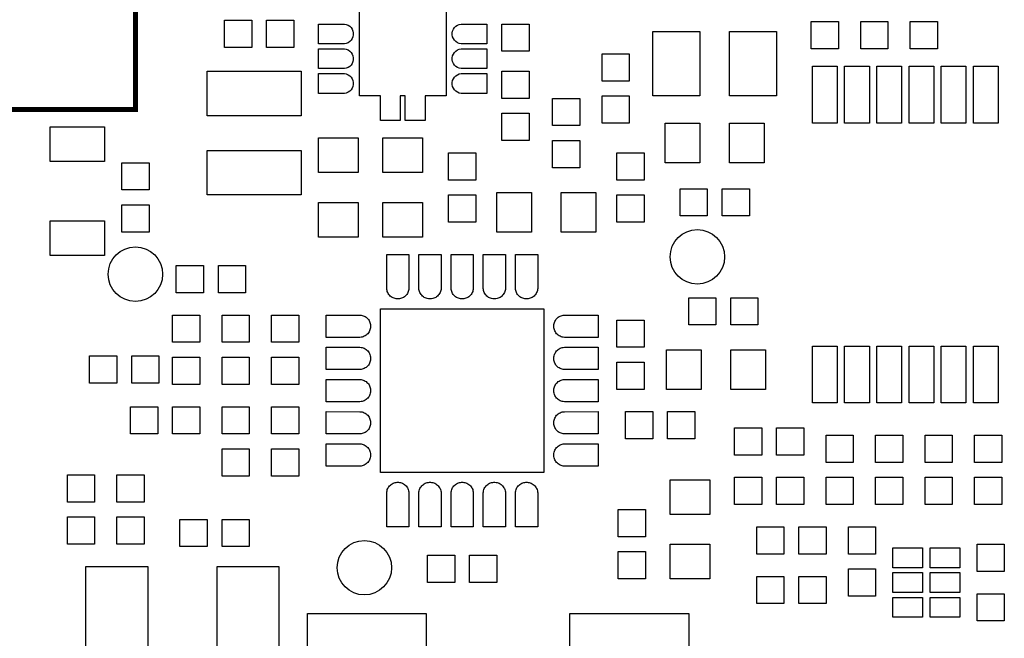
# Model space of a CAD drawing. Header units: metres. Extents: x -5.5 to 63.5, y -3.5 to 57.5.
# Tile 6 of 9: x 18.7 to 38.5, y 28.9 to 41.4. Entities that reach past the tile are written whole.
import ezdxf

# ---------------------------------------------------------------- set-up
doc = ezdxf.new("R2010")
doc.units = ezdxf.units.M

msp = doc.modelspace()

# ---------------------------------------------------------------- linework, layer by layer
at = {"layer": 'SOLDER_MASK_2', "const_width": 0.1}
msp.add_lwpolyline([(15, 39.575), (15, 45.575), (21, 45.575), (21, 39.575), (15, 39.575)], dxfattribs=at)
at = {"layer": 'SOLDER_MASK_2'}
for points in [[(27.275, 42.35), (27.275, 39.85), (26.85, 39.85), (26.85, 39.35), (26.45, 39.35), (26.45, 39.85), (26.35, 39.85), (26.35, 39.35), (25.95, 39.35), (25.95, 39.85), (25.525, 39.85), (25.525, 42.35), (25.95, 42.35), (25.95, 42.85), (26.35, 42.85), (26.35, 42.35), (26.45, 42.35), (26.45, 42.85), (26.85, 42.85), (26.85, 42.35), (27.275, 42.35)], [(22.8, 40.825), (22.8, 41.375), (23.35, 41.375), (23.35, 40.825), (22.8, 40.825)], [(24.2, 41.375), (24.2, 40.825), (23.65, 40.825), (23.65, 41.375), (24.2, 41.375)], [(25.25833, 41.29232), (25.29472, 41.27724), (25.32749, 41.25536), (25.35536, 41.22749), (25.37724, 41.19473), (25.39232, 41.15833), (25.4, 41.11969), (25.4, 41.08031), (25.39232, 41.04167), (25.37724, 41.00528), (25.35536, 40.97251), (25.32749, 40.94464), (25.29473, 40.92276), (25.25833, 40.90768), (25.21969, 40.9), (24.7, 40.9), (24.7, 41.3), (25.21969, 41.3), (25.25833, 41.29232)], [(27.54167, 40.90768), (27.50528, 40.92276), (27.47251, 40.94464), (27.44464, 40.97251), (27.42276, 41.00527), (27.40768, 41.04167), (27.4, 41.08031), (27.4, 41.11969), (27.40768, 41.15833), (27.42276, 41.19472), (27.44464, 41.22749), (27.47251, 41.25536), (27.50527, 41.27724), (27.54167, 41.29232), (27.58031, 41.3), (28.1, 41.3), (28.1, 40.9), (27.58031, 40.9), (27.54167, 40.90768)], [(28.95, 40.75), (28.4, 40.75), (28.4, 41.3), (28.95, 41.3), (28.95, 40.75)], [(35.2, 40.8), (34.65, 40.8), (34.65, 41.35), (35.2, 41.35), (35.2, 40.8)], [(36.2, 40.8), (35.65, 40.8), (35.65, 41.35), (36.2, 41.35), (36.2, 40.8)], [(37.2, 40.8), (36.65, 40.8), (36.65, 41.35), (37.2, 41.35), (37.2, 40.8)], [(31.45, 39.85), (31.45, 41.15), (32.4, 41.15), (32.4, 39.85), (31.45, 39.85)], [(33.95, 41.15), (33.95, 39.85), (33, 39.85), (33, 41.15), (33.95, 41.15)], [(25.25833, 40.79232), (25.29472, 40.77724), (25.32749, 40.75536), (25.35536, 40.72749), (25.37724, 40.69473), (25.39232, 40.65833), (25.4, 40.61969), (25.4, 40.58031), (25.39232, 40.54167), (25.37724, 40.50528), (25.35536, 40.47251), (25.32749, 40.44464), (25.29473, 40.42276), (25.25833, 40.40768), (25.21969, 40.4), (24.7, 40.4), (24.7, 40.8), (25.21969, 40.8), (25.25833, 40.79232)], [(27.54167, 40.40768), (27.50528, 40.42276), (27.47251, 40.44464), (27.44464, 40.47251), (27.42276, 40.50527), (27.40768, 40.54167), (27.4, 40.58031), (27.4, 40.61969), (27.40768, 40.65833), (27.42276, 40.69472), (27.44464, 40.72749), (27.47251, 40.75536), (27.50527, 40.77724), (27.54167, 40.79232), (27.58031, 40.8), (28.1, 40.8), (28.1, 40.4), (27.58031, 40.4), (27.54167, 40.40768)], [(30.425, 40.7), (30.975, 40.7), (30.975, 40.15), (30.425, 40.15), (30.425, 40.7)], [(35.175, 40.45), (35.175, 39.3), (34.675, 39.3), (34.675, 40.45), (35.175, 40.45)], [(35.825, 40.45), (35.825, 39.3), (35.325, 39.3), (35.325, 40.45), (35.825, 40.45)], [(36.475, 40.45), (36.475, 39.3), (35.975, 39.3), (35.975, 40.45), (36.475, 40.45)], [(37.125, 40.45), (37.125, 39.3), (36.625, 39.3), (36.625, 40.45), (37.125, 40.45)], [(37.775, 40.45), (37.775, 39.3), (37.275, 39.3), (37.275, 40.45), (37.775, 40.45)], [(38.425, 40.45), (38.425, 39.3), (37.925, 39.3), (37.925, 40.45), (38.425, 40.45)], [(22.45, 40.35), (24.35, 40.35), (24.35, 39.45), (22.45, 39.45), (22.45, 40.35)], [(25.25833, 40.29232), (25.29472, 40.27724), (25.32749, 40.25536), (25.35536, 40.22749), (25.37724, 40.19473), (25.39232, 40.15833), (25.4, 40.11969), (25.4, 40.08031), (25.39232, 40.04167), (25.37724, 40.00528), (25.35536, 39.97251), (25.32749, 39.94464), (25.29473, 39.92276), (25.25833, 39.90768), (25.21969, 39.9), (24.7, 39.9), (24.7, 40.3), (25.21969, 40.3), (25.25833, 40.29232)], [(27.54167, 39.90768), (27.50528, 39.92276), (27.47251, 39.94464), (27.44464, 39.97251), (27.42276, 40.00527), (27.40768, 40.04167), (27.4, 40.08031), (27.4, 40.11969), (27.40768, 40.15833), (27.42276, 40.19472), (27.44464, 40.22749), (27.47251, 40.25536), (27.50527, 40.27724), (27.54167, 40.29232), (27.58031, 40.3), (28.1, 40.3), (28.1, 39.9), (27.58031, 39.9), (27.54167, 39.90768)], [(28.4, 40.35), (28.95, 40.35), (28.95, 39.8), (28.4, 39.8), (28.4, 40.35)], [(29.425, 39.8), (29.975, 39.8), (29.975, 39.25), (29.425, 39.25), (29.425, 39.8)], [(30.975, 39.3), (30.425, 39.3), (30.425, 39.85), (30.975, 39.85), (30.975, 39.3)], [(28.95, 38.95), (28.4, 38.95), (28.4, 39.5), (28.95, 39.5), (28.95, 38.95)], [(20.375, 38.525), (19.275, 38.525), (19.275, 39.225), (20.375, 39.225), (20.375, 38.525)], [(31.7, 38.5), (31.7, 39.3), (32.4, 39.3), (32.4, 38.5), (31.7, 38.5)], [(33.7, 39.3), (33.7, 38.5), (33, 38.5), (33, 39.3), (33.7, 39.3)], [(24.7, 39), (25.5, 39), (25.5, 38.3), (24.7, 38.3), (24.7, 39)], [(26, 39), (26.8, 39), (26.8, 38.3), (26, 38.3), (26, 39)], [(29.975, 38.4), (29.425, 38.4), (29.425, 38.95), (29.975, 38.95), (29.975, 38.4)], [(24.35, 37.85), (22.45, 37.85), (22.45, 38.75), (24.35, 38.75), (24.35, 37.85)], [(27.325, 38.7), (27.875, 38.7), (27.875, 38.15), (27.325, 38.15), (27.325, 38.7)], [(30.725, 38.7), (31.275, 38.7), (31.275, 38.15), (30.725, 38.15), (30.725, 38.7)], [(20.725, 38.5), (21.275, 38.5), (21.275, 37.95), (20.725, 37.95), (20.725, 38.5)], [(27.875, 37.3), (27.325, 37.3), (27.325, 37.85), (27.875, 37.85), (27.875, 37.3)], [(28.3, 37.1), (28.3, 37.9), (29, 37.9), (29, 37.1), (28.3, 37.1)], [(30.3, 37.9), (30.3, 37.1), (29.6, 37.1), (29.6, 37.9), (30.3, 37.9)], [(31.275, 37.3), (30.725, 37.3), (30.725, 37.85), (31.275, 37.85), (31.275, 37.3)], [(32, 37.425), (32, 37.975), (32.55, 37.975), (32.55, 37.425), (32, 37.425)], [(33.4, 37.975), (33.4, 37.425), (32.85, 37.425), (32.85, 37.975), (33.4, 37.975)], [(21.275, 37.1), (20.725, 37.1), (20.725, 37.65), (21.275, 37.65), (21.275, 37.1)], [(25.5, 37), (24.7, 37), (24.7, 37.7), (25.5, 37.7), (25.5, 37)], [(26.8, 37), (26, 37), (26, 37.7), (26.8, 37.7), (26.8, 37)], [(20.375, 36.625), (19.275, 36.625), (19.275, 37.325), (20.375, 37.325), (20.375, 36.625)], [(26.075, 36.65), (26.525, 36.65), (26.52487, 35.9639), (26.5227, 35.94192), (26.51839, 35.92025), (26.51197, 35.89911), (26.50352, 35.8787), (26.4931, 35.85922), (26.48083, 35.84086), (26.46681, 35.82378), (26.45119, 35.80816), (26.43411, 35.79415), (26.41574, 35.78188), (26.39626, 35.77146), (26.37585, 35.76301), (26.35471, 35.7566), (26.33304, 35.75229), (26.31106, 35.75013), (26.2889, 35.75013), (26.26692, 35.7523), (26.24525, 35.75661), (26.22411, 35.76303), (26.2037, 35.77148), (26.18422, 35.7819), (26.16586, 35.79417), (26.14878, 35.80819), (26.13316, 35.82381), (26.11915, 35.84089), (26.10688, 35.85926), (26.09646, 35.87874), (26.08801, 35.89915), (26.0816, 35.92029), (26.07729, 35.94196), (26.07513, 35.96394), (26.075, 36.65)], [(26.725, 36.65), (27.175, 36.65), (27.17487, 35.9639), (27.1727, 35.94192), (27.16839, 35.92025), (27.16197, 35.89911), (27.15352, 35.8787), (27.1431, 35.85922), (27.13083, 35.84086), (27.11681, 35.82378), (27.10119, 35.80816), (27.08411, 35.79415), (27.06574, 35.78188), (27.04626, 35.77146), (27.02585, 35.76301), (27.00471, 35.7566), (26.98304, 35.75229), (26.96106, 35.75013), (26.9389, 35.75013), (26.91692, 35.7523), (26.89525, 35.75661), (26.87411, 35.76303), (26.8537, 35.77148), (26.83422, 35.7819), (26.81586, 35.79417), (26.79878, 35.80819), (26.78316, 35.82381), (26.76915, 35.84089), (26.75688, 35.85926), (26.74646, 35.87874), (26.73801, 35.89915), (26.7316, 35.92029), (26.72729, 35.94196), (26.72513, 35.96394), (26.725, 36.65)], [(27.375, 36.65), (27.825, 36.65), (27.82487, 35.9639), (27.8227, 35.94192), (27.81839, 35.92025), (27.81197, 35.89911), (27.80352, 35.8787), (27.7931, 35.85922), (27.78083, 35.84086), (27.76681, 35.82378), (27.75119, 35.80816), (27.73411, 35.79415), (27.71574, 35.78188), (27.69626, 35.77146), (27.67585, 35.76301), (27.65471, 35.7566), (27.63304, 35.75229), (27.61106, 35.75013), (27.5889, 35.75013), (27.56692, 35.7523), (27.54525, 35.75661), (27.52411, 35.76303), (27.5037, 35.77148), (27.48422, 35.7819), (27.46586, 35.79417), (27.44878, 35.80819), (27.43316, 35.82381), (27.41915, 35.84089), (27.40688, 35.85926), (27.39646, 35.87874), (27.38801, 35.89915), (27.3816, 35.92029), (27.37729, 35.94196), (27.37513, 35.96394), (27.375, 36.65)], [(28.025, 36.65), (28.475, 36.65), (28.47487, 35.9639), (28.4727, 35.94192), (28.46839, 35.92025), (28.46197, 35.89911), (28.45352, 35.8787), (28.4431, 35.85922), (28.43083, 35.84086), (28.41681, 35.82378), (28.40119, 35.80816), (28.38411, 35.79415), (28.36574, 35.78188), (28.34626, 35.77146), (28.32585, 35.76301), (28.30471, 35.7566), (28.28304, 35.75229), (28.26106, 35.75013), (28.2389, 35.75013), (28.21692, 35.7523), (28.19525, 35.75661), (28.17411, 35.76303), (28.1537, 35.77148), (28.13422, 35.7819), (28.11586, 35.79417), (28.09878, 35.80819), (28.08316, 35.82381), (28.06915, 35.84089), (28.05688, 35.85926), (28.04646, 35.87874), (28.03801, 35.89915), (28.0316, 35.92029), (28.02729, 35.94196), (28.02513, 35.96394), (28.025, 36.65)], [(28.675, 36.65), (29.125, 36.65), (29.12487, 35.9639), (29.1227, 35.94192), (29.11839, 35.92025), (29.11197, 35.89911), (29.10352, 35.8787), (29.0931, 35.85922), (29.08083, 35.84086), (29.06681, 35.82378), (29.05119, 35.80816), (29.03411, 35.79415), (29.01574, 35.78188), (28.99626, 35.77146), (28.97585, 35.76301), (28.95471, 35.7566), (28.93304, 35.75229), (28.91106, 35.75013), (28.8889, 35.75013), (28.86692, 35.7523), (28.84525, 35.75661), (28.82411, 35.76303), (28.8037, 35.77148), (28.78422, 35.7819), (28.76586, 35.79417), (28.74878, 35.80819), (28.73316, 35.82381), (28.71915, 35.84089), (28.70688, 35.85926), (28.69646, 35.87874), (28.68801, 35.89915), (28.6816, 35.92029), (28.67729, 35.94196), (28.67513, 35.96394), (28.675, 36.65)], [(21.825, 35.875), (21.825, 36.425), (22.375, 36.425), (22.375, 35.875), (21.825, 35.875)], [(23.225, 36.425), (23.225, 35.875), (22.675, 35.875), (22.675, 36.425), (23.225, 36.425)], [(32.175, 35.225), (32.175, 35.775), (32.725, 35.775), (32.725, 35.225), (32.175, 35.225)], [(33.575, 35.775), (33.575, 35.225), (33.025, 35.225), (33.025, 35.775), (33.575, 35.775)], [(21.75, 35.425), (22.3, 35.425), (22.3, 34.875), (21.75, 34.875), (21.75, 35.425)], [(22.75, 35.425), (23.3, 35.425), (23.3, 34.875), (22.75, 34.875), (22.75, 35.425)], [(23.75, 35.425), (24.3, 35.425), (24.3, 34.875), (23.75, 34.875), (23.75, 35.425)], [(24.85, 34.975), (24.85, 35.425), (25.5361, 35.42487), (25.55808, 35.4227), (25.57975, 35.41839), (25.60089, 35.41197), (25.6213, 35.40352), (25.64078, 35.3931), (25.65914, 35.38083), (25.67622, 35.36681), (25.69184, 35.35119), (25.70585, 35.33411), (25.71812, 35.31574), (25.72854, 35.29626), (25.73699, 35.27585), (25.7434, 35.25471), (25.74771, 35.23304), (25.74987, 35.21106), (25.74987, 35.1889), (25.7477, 35.16692), (25.74339, 35.14525), (25.73697, 35.12411), (25.72852, 35.1037), (25.7181, 35.08422), (25.70583, 35.06586), (25.69181, 35.04878), (25.67619, 35.03316), (25.65911, 35.01915), (25.64074, 35.00688), (25.62126, 34.99646), (25.60085, 34.98801), (25.57971, 34.9816), (25.55804, 34.97729), (25.53606, 34.97513), (24.85, 34.975)], [(29.25, 32.25), (25.95, 32.25), (25.95, 35.55), (29.25, 35.55), (29.25, 32.25)], [(30.35, 35.425), (30.35, 34.975), (29.6639, 34.97513), (29.64192, 34.9773), (29.62025, 34.98161), (29.59911, 34.98803), (29.5787, 34.99648), (29.55922, 35.0069), (29.54086, 35.01917), (29.52378, 35.03319), (29.50816, 35.04881), (29.49415, 35.06589), (29.48188, 35.08426), (29.47146, 35.10374), (29.46301, 35.12415), (29.4566, 35.14529), (29.45229, 35.16696), (29.45013, 35.18894), (29.45013, 35.2111), (29.4523, 35.23308), (29.45661, 35.25475), (29.46303, 35.27589), (29.47148, 35.2963), (29.4819, 35.31578), (29.49417, 35.33414), (29.50819, 35.35122), (29.52381, 35.36684), (29.54089, 35.38085), (29.55926, 35.39312), (29.57874, 35.40354), (29.59915, 35.41199), (29.62029, 35.4184), (29.64196, 35.42271), (29.66394, 35.42487), (30.35, 35.425)], [(30.725, 35.325), (31.275, 35.325), (31.275, 34.775), (30.725, 34.775), (30.725, 35.325)], [(24.85, 34.325), (24.85, 34.775), (25.5361, 34.77487), (25.55808, 34.7727), (25.57975, 34.76839), (25.60089, 34.76197), (25.6213, 34.75352), (25.64078, 34.7431), (25.65914, 34.73083), (25.67622, 34.71681), (25.69184, 34.70119), (25.70585, 34.68411), (25.71812, 34.66574), (25.72854, 34.64626), (25.73699, 34.62585), (25.7434, 34.60471), (25.74771, 34.58304), (25.74987, 34.56106), (25.74987, 34.5389), (25.7477, 34.51692), (25.74339, 34.49525), (25.73697, 34.47411), (25.72852, 34.4537), (25.7181, 34.43422), (25.70583, 34.41586), (25.69181, 34.39878), (25.67619, 34.38316), (25.65911, 34.36915), (25.64074, 34.35688), (25.62126, 34.34646), (25.60085, 34.33801), (25.57971, 34.3316), (25.55804, 34.32729), (25.53606, 34.32513), (24.85, 34.325)], [(30.35, 34.775), (30.35, 34.325), (29.6639, 34.32513), (29.64192, 34.3273), (29.62025, 34.33161), (29.59911, 34.33803), (29.5787, 34.34648), (29.55922, 34.3569), (29.54086, 34.36917), (29.52378, 34.38319), (29.50816, 34.39881), (29.49415, 34.41589), (29.48188, 34.43426), (29.47146, 34.45374), (29.46301, 34.47415), (29.4566, 34.49529), (29.45229, 34.51696), (29.45013, 34.53894), (29.45013, 34.5611), (29.4523, 34.58308), (29.45661, 34.60475), (29.46303, 34.62589), (29.47148, 34.6463), (29.4819, 34.66578), (29.49417, 34.68414), (29.50819, 34.70122), (29.52381, 34.71684), (29.54089, 34.73085), (29.55926, 34.74312), (29.57874, 34.75354), (29.59915, 34.76199), (29.62029, 34.7684), (29.64196, 34.77271), (29.66394, 34.77487), (30.35, 34.775)], [(31.725, 33.925), (31.725, 34.725), (32.425, 34.725), (32.425, 33.925), (31.725, 33.925)], [(33.725, 34.725), (33.725, 33.925), (33.025, 33.925), (33.025, 34.725), (33.725, 34.725)], [(35.175, 34.8), (35.175, 33.65), (34.675, 33.65), (34.675, 34.8), (35.175, 34.8)], [(35.825, 34.8), (35.825, 33.65), (35.325, 33.65), (35.325, 34.8), (35.825, 34.8)], [(36.475, 34.8), (36.475, 33.65), (35.975, 33.65), (35.975, 34.8), (36.475, 34.8)], [(37.125, 34.8), (37.125, 33.65), (36.625, 33.65), (36.625, 34.8), (37.125, 34.8)], [(37.775, 34.8), (37.775, 33.65), (37.275, 33.65), (37.275, 34.8), (37.775, 34.8)], [(38.425, 34.8), (38.425, 33.65), (37.925, 33.65), (37.925, 34.8), (38.425, 34.8)], [(20.075, 34.05), (20.075, 34.6), (20.625, 34.6), (20.625, 34.05), (20.075, 34.05)], [(21.475, 34.6), (21.475, 34.05), (20.925, 34.05), (20.925, 34.6), (21.475, 34.6)], [(22.3, 34.025), (21.75, 34.025), (21.75, 34.575), (22.3, 34.575), (22.3, 34.025)], [(23.3, 34.025), (22.75, 34.025), (22.75, 34.575), (23.3, 34.575), (23.3, 34.025)], [(24.3, 34.025), (23.75, 34.025), (23.75, 34.575), (24.3, 34.575), (24.3, 34.025)], [(31.275, 33.925), (30.725, 33.925), (30.725, 34.475), (31.275, 34.475), (31.275, 33.925)], [(24.85, 33.675), (24.85, 34.125), (25.5361, 34.12487), (25.55808, 34.1227), (25.57975, 34.11839), (25.60089, 34.11197), (25.6213, 34.10352), (25.64078, 34.0931), (25.65914, 34.08083), (25.67622, 34.06681), (25.69184, 34.05119), (25.70585, 34.03411), (25.71812, 34.01574), (25.72854, 33.99626), (25.73699, 33.97585), (25.7434, 33.95471), (25.74771, 33.93304), (25.74987, 33.91106), (25.74987, 33.8889), (25.7477, 33.86692), (25.74339, 33.84525), (25.73697, 33.82411), (25.72852, 33.8037), (25.7181, 33.78422), (25.70583, 33.76586), (25.69181, 33.74878), (25.67619, 33.73316), (25.65911, 33.71915), (25.64074, 33.70688), (25.62126, 33.69646), (25.60085, 33.68801), (25.57971, 33.6816), (25.55804, 33.67729), (25.53606, 33.67513), (24.85, 33.675)], [(30.35, 34.125), (30.35, 33.675), (29.6639, 33.67513), (29.64192, 33.6773), (29.62025, 33.68161), (29.59911, 33.68803), (29.5787, 33.69648), (29.55922, 33.7069), (29.54086, 33.71917), (29.52378, 33.73319), (29.50816, 33.74881), (29.49415, 33.76589), (29.48188, 33.78426), (29.47146, 33.80374), (29.46301, 33.82415), (29.4566, 33.84529), (29.45229, 33.86696), (29.45013, 33.88894), (29.45013, 33.9111), (29.4523, 33.93308), (29.45661, 33.95475), (29.46303, 33.97589), (29.47148, 33.9963), (29.4819, 34.01578), (29.49417, 34.03414), (29.50819, 34.05122), (29.52381, 34.06684), (29.54089, 34.08085), (29.55926, 34.09312), (29.57874, 34.10354), (29.59915, 34.11199), (29.62029, 34.1184), (29.64196, 34.12271), (29.66394, 34.12487), (30.35, 34.125)], [(20.9, 33.025), (20.9, 33.575), (21.45, 33.575), (21.45, 33.025), (20.9, 33.025)], [(22.3, 33.575), (22.3, 33.025), (21.75, 33.025), (21.75, 33.575), (22.3, 33.575)], [(22.75, 33.575), (23.3, 33.575), (23.3, 33.025), (22.75, 33.025), (22.75, 33.575)], [(23.75, 33.575), (24.3, 33.575), (24.3, 33.025), (23.75, 33.025), (23.75, 33.575)], [(24.85, 33.025), (24.85, 33.475), (25.5361, 33.47487), (25.55808, 33.4727), (25.57975, 33.46839), (25.60089, 33.46197), (25.6213, 33.45352), (25.64078, 33.4431), (25.65914, 33.43083), (25.67622, 33.41681), (25.69184, 33.40119), (25.70585, 33.38411), (25.71812, 33.36574), (25.72854, 33.34626), (25.73699, 33.32585), (25.7434, 33.30471), (25.74771, 33.28304), (25.74987, 33.26106), (25.74987, 33.2389), (25.7477, 33.21692), (25.74339, 33.19525), (25.73697, 33.17411), (25.72852, 33.1537), (25.7181, 33.13422), (25.70583, 33.11586), (25.69181, 33.09878), (25.67619, 33.08316), (25.65911, 33.06915), (25.64074, 33.05688), (25.62126, 33.04646), (25.60085, 33.03801), (25.57971, 33.0316), (25.55804, 33.02729), (25.53606, 33.02513), (24.85, 33.025)], [(30.35, 33.475), (30.35, 33.025), (29.6639, 33.02513), (29.64192, 33.0273), (29.62025, 33.03161), (29.59911, 33.03803), (29.5787, 33.04648), (29.55922, 33.0569), (29.54086, 33.06917), (29.52378, 33.08319), (29.50816, 33.09881), (29.49415, 33.11589), (29.48188, 33.13426), (29.47146, 33.15374), (29.46301, 33.17415), (29.4566, 33.19529), (29.45229, 33.21696), (29.45013, 33.23894), (29.45013, 33.2611), (29.4523, 33.28308), (29.45661, 33.30475), (29.46303, 33.32589), (29.47148, 33.3463), (29.4819, 33.36578), (29.49417, 33.38414), (29.50819, 33.40122), (29.52381, 33.41684), (29.54089, 33.43085), (29.55926, 33.44312), (29.57874, 33.45354), (29.59915, 33.46199), (29.62029, 33.4684), (29.64196, 33.47271), (29.66394, 33.47487), (30.35, 33.475)], [(30.9, 32.925), (30.9, 33.475), (31.45, 33.475), (31.45, 32.925), (30.9, 32.925)], [(32.3, 33.475), (32.3, 32.925), (31.75, 32.925), (31.75, 33.475), (32.3, 33.475)], [(33.1, 32.6), (33.1, 33.15), (33.65, 33.15), (33.65, 32.6), (33.1, 32.6)], [(34.5, 33.15), (34.5, 32.6), (33.95, 32.6), (33.95, 33.15), (34.5, 33.15)], [(24.85, 32.375), (24.85, 32.825), (25.5361, 32.82487), (25.55808, 32.8227), (25.57975, 32.81839), (25.60089, 32.81197), (25.6213, 32.80352), (25.64078, 32.7931), (25.65914, 32.78083), (25.67622, 32.76681), (25.69184, 32.75119), (25.70585, 32.73411), (25.71812, 32.71574), (25.72854, 32.69626), (25.73699, 32.67585), (25.7434, 32.65471), (25.74771, 32.63304), (25.74987, 32.61106), (25.74987, 32.5889), (25.7477, 32.56692), (25.74339, 32.54525), (25.73697, 32.52411), (25.72852, 32.5037), (25.7181, 32.48422), (25.70583, 32.46586), (25.69181, 32.44878), (25.67619, 32.43316), (25.65911, 32.41915), (25.64074, 32.40688), (25.62126, 32.39646), (25.60085, 32.38801), (25.57971, 32.3816), (25.55804, 32.37729), (25.53606, 32.37513), (24.85, 32.375)], [(30.35, 32.825), (30.35, 32.375), (29.6639, 32.37513), (29.64192, 32.3773), (29.62025, 32.38161), (29.59911, 32.38803), (29.5787, 32.39648), (29.55922, 32.4069), (29.54086, 32.41917), (29.52378, 32.43319), (29.50816, 32.44881), (29.49415, 32.46589), (29.48188, 32.48426), (29.47146, 32.50374), (29.46301, 32.52415), (29.4566, 32.54529), (29.45229, 32.56696), (29.45013, 32.58894), (29.45013, 32.6111), (29.4523, 32.63308), (29.45661, 32.65475), (29.46303, 32.67589), (29.47148, 32.6963), (29.4819, 32.71578), (29.49417, 32.73414), (29.50819, 32.75122), (29.52381, 32.76684), (29.54089, 32.78085), (29.55926, 32.79312), (29.57874, 32.80354), (29.59915, 32.81199), (29.62029, 32.8184), (29.64196, 32.82271), (29.66394, 32.82487), (30.35, 32.825)], [(34.95, 33), (35.5, 33), (35.5, 32.45), (34.95, 32.45), (34.95, 33)], [(35.95, 33), (36.5, 33), (36.5, 32.45), (35.95, 32.45), (35.95, 33)], [(36.95, 33), (37.5, 33), (37.5, 32.45), (36.95, 32.45), (36.95, 33)], [(37.95, 33), (38.5, 33), (38.5, 32.45), (37.95, 32.45), (37.95, 33)], [(23.3, 32.175), (22.75, 32.175), (22.75, 32.725), (23.3, 32.725), (23.3, 32.175)], [(24.3, 32.175), (23.75, 32.175), (23.75, 32.725), (24.3, 32.725), (24.3, 32.175)], [(19.625, 32.2), (20.175, 32.2), (20.175, 31.65), (19.625, 31.65), (19.625, 32.2)], [(20.625, 32.2), (21.175, 32.2), (21.175, 31.65), (20.625, 31.65), (20.625, 32.2)], [(26.525, 31.15), (26.075, 31.15), (26.07513, 31.8361), (26.0773, 31.85808), (26.08161, 31.87975), (26.08803, 31.90089), (26.09648, 31.9213), (26.1069, 31.94078), (26.11917, 31.95914), (26.13319, 31.97622), (26.14881, 31.99184), (26.16589, 32.00585), (26.18426, 32.01812), (26.20374, 32.02854), (26.22415, 32.03699), (26.24529, 32.0434), (26.26696, 32.04771), (26.28894, 32.04987), (26.3111, 32.04987), (26.33308, 32.0477), (26.35475, 32.04339), (26.37589, 32.03697), (26.3963, 32.02852), (26.41578, 32.0181), (26.43414, 32.00583), (26.45122, 31.99181), (26.46684, 31.97619), (26.48085, 31.95911), (26.49312, 31.94074), (26.50354, 31.92126), (26.51199, 31.90085), (26.5184, 31.87971), (26.52271, 31.85804), (26.52487, 31.83606), (26.525, 31.15)], [(27.175, 31.15), (26.725, 31.15), (26.72513, 31.8361), (26.7273, 31.85808), (26.73161, 31.87975), (26.73803, 31.90089), (26.74648, 31.9213), (26.7569, 31.94078), (26.76917, 31.95914), (26.78319, 31.97622), (26.79881, 31.99184), (26.81589, 32.00585), (26.83426, 32.01812), (26.85374, 32.02854), (26.87415, 32.03699), (26.89529, 32.0434), (26.91696, 32.04771), (26.93894, 32.04987), (26.9611, 32.04987), (26.98308, 32.0477), (27.00475, 32.04339), (27.02589, 32.03697), (27.0463, 32.02852), (27.06578, 32.0181), (27.08414, 32.00583), (27.10122, 31.99181), (27.11684, 31.97619), (27.13085, 31.95911), (27.14312, 31.94074), (27.15354, 31.92126), (27.16199, 31.90085), (27.1684, 31.87971), (27.17271, 31.85804), (27.17487, 31.83606), (27.175, 31.15)], [(27.825, 31.15), (27.375, 31.15), (27.37513, 31.8361), (27.3773, 31.85808), (27.38161, 31.87975), (27.38803, 31.90089), (27.39648, 31.9213), (27.4069, 31.94078), (27.41917, 31.95914), (27.43319, 31.97622), (27.44881, 31.99184), (27.46589, 32.00585), (27.48426, 32.01812), (27.50374, 32.02854), (27.52415, 32.03699), (27.54529, 32.0434), (27.56696, 32.04771), (27.58894, 32.04987), (27.6111, 32.04987), (27.63308, 32.0477), (27.65475, 32.04339), (27.67589, 32.03697), (27.6963, 32.02852), (27.71578, 32.0181), (27.73414, 32.00583), (27.75122, 31.99181), (27.76684, 31.97619), (27.78085, 31.95911), (27.79312, 31.94074), (27.80354, 31.92126), (27.81199, 31.90085), (27.8184, 31.87971), (27.82271, 31.85804), (27.82487, 31.83606), (27.825, 31.15)], [(28.475, 31.15), (28.025, 31.15), (28.02513, 31.8361), (28.0273, 31.85808), (28.03161, 31.87975), (28.03803, 31.90089), (28.04648, 31.9213), (28.0569, 31.94078), (28.06917, 31.95914), (28.08319, 31.97622), (28.09881, 31.99184), (28.11589, 32.00585), (28.13426, 32.01812), (28.15374, 32.02854), (28.17415, 32.03699), (28.19529, 32.0434), (28.21696, 32.04771), (28.23894, 32.04987), (28.2611, 32.04987), (28.28308, 32.0477), (28.30475, 32.04339), (28.32589, 32.03697), (28.3463, 32.02852), (28.36578, 32.0181), (28.38414, 32.00583), (28.40122, 31.99181), (28.41684, 31.97619), (28.43085, 31.95911), (28.44312, 31.94074), (28.45354, 31.92126), (28.46199, 31.90085), (28.4684, 31.87971), (28.47271, 31.85804), (28.47487, 31.83606), (28.475, 31.15)], [(29.125, 31.15), (28.675, 31.15), (28.67513, 31.8361), (28.6773, 31.85808), (28.68161, 31.87975), (28.68803, 31.90089), (28.69648, 31.9213), (28.7069, 31.94078), (28.71917, 31.95914), (28.73319, 31.97622), (28.74881, 31.99184), (28.76589, 32.00585), (28.78426, 32.01812), (28.80374, 32.02854), (28.82415, 32.03699), (28.84529, 32.0434), (28.86696, 32.04771), (28.88894, 32.04987), (28.9111, 32.04987), (28.93308, 32.0477), (28.95475, 32.04339), (28.97589, 32.03697), (28.9963, 32.02852), (29.01578, 32.0181), (29.03414, 32.00583), (29.05122, 31.99181), (29.06684, 31.97619), (29.08085, 31.95911), (29.09312, 31.94074), (29.10354, 31.92126), (29.11199, 31.90085), (29.1184, 31.87971), (29.12271, 31.85804), (29.12487, 31.83606), (29.125, 31.15)], [(31.8, 32.1), (32.6, 32.1), (32.6, 31.4), (31.8, 31.4), (31.8, 32.1)], [(33.1, 31.6), (33.1, 32.15), (33.65, 32.15), (33.65, 31.6), (33.1, 31.6)], [(34.5, 32.15), (34.5, 31.6), (33.95, 31.6), (33.95, 32.15), (34.5, 32.15)], [(35.5, 31.6), (34.95, 31.6), (34.95, 32.15), (35.5, 32.15), (35.5, 31.6)], [(36.5, 31.6), (35.95, 31.6), (35.95, 32.15), (36.5, 32.15), (36.5, 31.6)], [(37.5, 31.6), (36.95, 31.6), (36.95, 32.15), (37.5, 32.15), (37.5, 31.6)], [(38.5, 31.6), (37.95, 31.6), (37.95, 32.15), (38.5, 32.15), (38.5, 31.6)], [(30.75, 31.5), (31.3, 31.5), (31.3, 30.95), (30.75, 30.95), (30.75, 31.5)], [(20.175, 30.8), (19.625, 30.8), (19.625, 31.35), (20.175, 31.35), (20.175, 30.8)], [(21.175, 30.8), (20.625, 30.8), (20.625, 31.35), (21.175, 31.35), (21.175, 30.8)], [(21.9, 30.75), (21.9, 31.3), (22.45, 31.3), (22.45, 30.75), (21.9, 30.75)], [(23.3, 31.3), (23.3, 30.75), (22.75, 30.75), (22.75, 31.3), (23.3, 31.3)], [(33.55, 30.6), (33.55, 31.15), (34.1, 31.15), (34.1, 30.6), (33.55, 30.6)], [(34.95, 31.15), (34.95, 30.6), (34.4, 30.6), (34.4, 31.15), (34.95, 31.15)], [(35.4, 31.15), (35.95, 31.15), (35.95, 30.6), (35.4, 30.6), (35.4, 31.15)], [(31.3, 30.1), (30.75, 30.1), (30.75, 30.65), (31.3, 30.65), (31.3, 30.1)], [(32.6, 30.1), (31.8, 30.1), (31.8, 30.8), (32.6, 30.8), (32.6, 30.1)], [(36.9, 30.325), (36.3, 30.325), (36.3, 30.725), (36.9, 30.725), (36.9, 30.325)], [(37.65, 30.325), (37.05, 30.325), (37.05, 30.725), (37.65, 30.725), (37.65, 30.325)], [(38, 30.25), (38, 30.8), (38.55, 30.8), (38.55, 30.25), (38, 30.25)], [(26.9, 30.025), (26.9, 30.575), (27.45, 30.575), (27.45, 30.025), (26.9, 30.025)], [(28.3, 30.575), (28.3, 30.025), (27.75, 30.025), (27.75, 30.575), (28.3, 30.575)], [(20, 28.6), (20, 30.35), (21.25, 30.35), (21.25, 28.6), (20, 28.6)], [(23.9, 30.35), (23.9, 28.6), (22.65, 28.6), (22.65, 30.35), (23.9, 30.35)], [(35.95, 29.75), (35.4, 29.75), (35.4, 30.3), (35.95, 30.3), (35.95, 29.75)], [(33.55, 29.6), (33.55, 30.15), (34.1, 30.15), (34.1, 29.6), (33.55, 29.6)], [(34.95, 30.15), (34.95, 29.6), (34.4, 29.6), (34.4, 30.15), (34.95, 30.15)], [(36.9, 29.825), (36.3, 29.825), (36.3, 30.225), (36.9, 30.225), (36.9, 29.825)], [(37.65, 29.825), (37.05, 29.825), (37.05, 30.225), (37.65, 30.225), (37.65, 29.825)], [(36.9, 29.325), (36.3, 29.325), (36.3, 29.725), (36.9, 29.725), (36.9, 29.325)], [(37.65, 29.325), (37.05, 29.325), (37.05, 29.725), (37.65, 29.725), (37.65, 29.325)], [(38, 29.25), (38, 29.8), (38.55, 29.8), (38.55, 29.25), (38, 29.25)], [(24.475, 22.8), (24.475, 29.4), (26.875, 29.4), (26.875, 22.8), (24.475, 22.8)], [(29.775, 22.8), (29.775, 29.4), (32.175, 29.4), (32.175, 22.8), (29.775, 22.8)]]:
    msp.add_lwpolyline(points, dxfattribs=at)
for centre in [(32.35, 36.6), (21, 36.25), (25.625, 30.325)]:
    msp.add_circle(centre, 0.55, dxfattribs=at)

doc.saveas('drawing.dxf')
